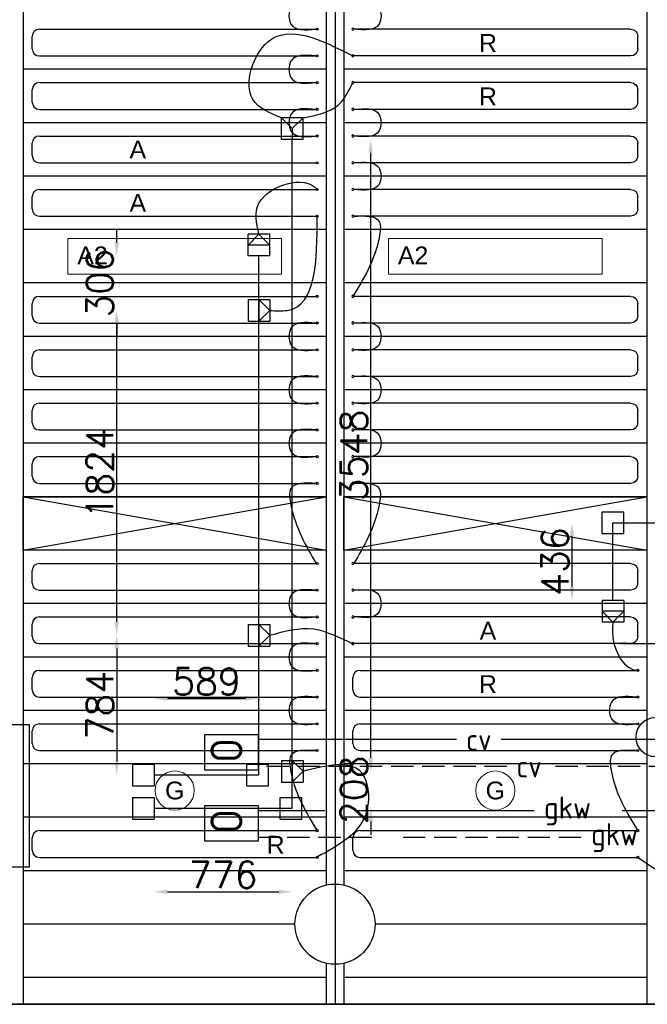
# Model space of a CAD drawing. Extents: x 7383 to 741080, y -570072 to -203000.
# Tile 22 of 45: x 378915 to 382439, y -265949 to -260420. Entities that reach past the tile are written whole.
import ezdxf
from ezdxf.enums import TextEntityAlignment as Align

# ---------------------------------------------------------------- set-up
doc = ezdxf.new("R2010")
doc.units = 0
doc.header["$LTSCALE"] = 25
for name, pattern in [('2322105', [47, 40, -7]), ('2322106', [47, 5, -2, 5, -2, 5, -2, 5, -2, 5, -2, 5, -7]), ('2322107', [2000, 1000, 1000]), ('2322108', [7, 5, -2])]:
    doc.linetypes.add(name, pattern=pattern)
doc.layers.get('0').update_dxf_attribs({"linetype": 'CONTINUOUS'})
doc.layers.get('DEFPOINTS').update_dxf_attribs({"linetype": 'CONTINUOUS'})
for name, color, linetype in [('000Vermogens2', 7, 'CONTINUOUS'), ('60-CV', 3, 'CONTINUOUS'), ('KP-bandraster', 5, 'CONTINUOUS'), ('KP-koppelingen', 6, 'CONTINUOUS'), ('KP-leidingen(aanvoer)', 5, 'CONTINUOUS'), ('KP-leidingen(retour)', 1, 'CONTINUOUS'), ('KP-Lucht aanvoer', 6, 'CONTINUOUS'), ('KP-lucht centreline', 2, 'CONTINUOUS'), ('KP-maatvoering', 7, 'CONTINUOUS'), ('KP-Melders', 3, 'CONTINUOUS'), ('KP-Oppervlak', 3, 'CONTINUOUS'), ('KP-panelen', 1, 'CONTINUOUS'), ('KP-registers', 4, 'CONTINUOUS'), ('KP-slangen', 7, 'CONTINUOUS'), ('KP-tekst', 7, 'CONTINUOUS'), ('SYM-W', 7, 'CONTINUOUS'), ('WL5501--', 130, 'CONTINUOUS'), ('WL5502--', 130, 'CONTINUOUS'), ('WL561---_AANVOER', 10, 'CONTINUOUS'), ('WL561---_RETOUR', 10, 'CONTINUOUS'), ('WT550---_CODE', 1, 'CONTINUOUS'), ('WT561---_CODE', 1, 'CONTINUOUS')]:
    doc.layers.add(name, color=color, linetype=linetype)
doc.layers.add('KP-Verlichting', color=2, linetype='CONTINUOUS', lineweight=18)
doc.styles.add('arial', font='ARIAL.TTF')
doc.styles.add('ISO', font='ISO.SHX')
doc.styles.add('MAATVOERING', font='iso.shx')
doc.styles.add('VERWOL-1', font='ROMANS.SHX')
doc.dimstyles.new('MARTIN', dxfattribs={"dimscale": 0, "dimtxt": 50, "dimasz": 75, "dimexe": 4, "dimexo": 4, "dimgap": 20, "dimtad": 1, "dimdec": 0, "dimrnd": 0.01, "dimzin": 1, "dimdsep": 46, "dimtxsty": 'VERWOL-1', "dimcen": -25, "dimdle": 1, "dimclrd": 7, "dimclre": 2, "dimclrt": 7, "dimadec": 0, "dimazin": 0, "dimtfac": 1, "dimtdec": 0, "dimtix": 1, "dimtofl": 0, "dimtmove": 0, "dimatfit": 3, "dimldrblk": 'OBLIQUE', "dimfxl": 0, "dimtvp": 33.333333, "dimtolj": 1, "dimtzin": 1, "dimarcsym": 0})

# ---------------------------------------------------------------- blocks, each defined once
blk = doc.blocks.new('A$C7BF441B9')
at = {"layer": '60-CV', "color": 2, "linetype": 'Continuous'}
for points in [[(49669, -5735.8), (49669, -5535.8), (49969, -5535.8), (49969, -5735.8)], [(49669, -6134.1), (49669, -5934.1), (49969, -5934.1), (49969, -6134.1)]]:
    blk.add_lwpolyline(points, close=True, dxfattribs=at)
at = {"layer": 'SYM-W', "color": 2, "linetype": 'Continuous'}
blk.add_lwpolyline([(48432, -6279.3), (48432, -5479.3), (48682, -5479.3), (48682, -6279.3)], close=True, dxfattribs=at)
at = {"layer": 'WL5501--', "linetype": '2322105'}
for p, q in [((51517.8, -5964), (49969, -5964)), ((63587.6, -5964), (51892.8, -5964))]:
    blk.add_line(p, q, dxfattribs=at)
at = {"layer": 'WL5502--', "linetype": '2322106'}
blk.add_line((51782, -6114), (49969, -6114), dxfattribs=at)
at = {"layer": 'WL561---_AANVOER', "linetype": '2322107'}
for p, q in [((51082.8, -5564), (49969, -5564)), ((63987.6, -5564), (51332.8, -5564))]:
    blk.add_line(p, q, dxfattribs=at)
at = {"layer": 'WL561---_RETOUR', "linetype": '2322108'}
for p, q in [((51364.9, -5714), (49969, -5714)), ((63837.6, -5714), (51614.9, -5714))]:
    blk.add_line(p, q, dxfattribs=at)
at = {"layer": '60-CV', "color": 1, "linetype": 'Continuous', "style": 'ISO', "text_generation_flag": 2}
for p in [(49700, -5694.2), (49700, -6092.5)]:
    blk.add_text('O', height=180, rotation=270, dxfattribs=at).set_placement(p)
at = {"layer": 'WT550---_CODE', "color": 2, "style": 'MAATVOERING'}
for p in [(51705.3, -5964), (51969.5, -6114)]:
    blk.add_text('gkw', height=125, dxfattribs=at).set_placement(p, align=Align.MIDDLE)
at = {"layer": 'WT561---_CODE', "color": 2, "style": 'MAATVOERING'}
for p in [(51207.8, -5564), (51489.9, -5714)]:
    blk.add_text('cv', height=125, dxfattribs=at).set_placement(p, align=Align.MIDDLE)
blk = doc.blocks.new('Register A')
at = {"layer": 'KP-registers', "linetype": 'Continuous'}
for p, q in [((90, 225), (1644, 225)), ((50, 115), (50, 185)), ((90, 75), (1644, 75))]:
    blk.add_line(p, q, dxfattribs=at)
for centre in [(1650, 225), (1650, 75)]:
    blk.add_circle(centre, 6, dxfattribs=at)
for centre, start, end in [((90, 185), 90, 180), ((90, 115), 180, 270)]:
    blk.add_arc(centre, 40, start, end, dxfattribs=at)
blk = doc.blocks.new('*D1597')
at = {"layer": 'DEFPOINTS', "color": 0, "linetype": 'Continuous', "transparency": 16777216}
for p in [(380258.6, -264231.8), (379669.4, -264660.8), (380258.6, -264660.9)]:
    blk.add_point(p, dxfattribs=at)
at = {"layer": 'KP-maatvoering', "color": 7, "linetype": 'Continuous', "lineweight": -2, "transparency": 16777216}
blk.add_line((379744.4, -264231.8), (380183.6, -264231.8), dxfattribs=at)
at = {"layer": 'KP-maatvoering', "color": 7, "linetype": 'Continuous', "transparency": 16777216}
for points in [[(379744.4, -264219.3), (379744.4, -264244.3), (379669.4, -264231.8)], [(380183.6, -264219.3), (380183.6, -264244.3), (380258.6, -264231.8)]]:
    blk.add_solid(points, dxfattribs=at)
at = {"layer": 'KP-maatvoering', "color": 7, "linetype": 'Continuous', "transparency": 16777216, "insert": (379964, -264136.8), "char_height": 150, "attachment_point": 5, "style": 'VERWOL-1'}
blk.add_mtext('\\A1;589', dxfattribs=at)
blk = doc.blocks.new('_OBLIQUE')
at = {"color": 0, "linetype": 'ByBlock'}
blk.add_line((-0.5, -0.5), (0.5, 0.5), dxfattribs=at)
blk = doc.blocks.new('*D1598')
at = {"layer": 'DEFPOINTS', "color": 0, "linetype": 'Continuous', "transparency": 16777216}
for p in [(379669.4, -264848), (380445.8, -264848.1), (380445.8, -265316.8)]:
    blk.add_point(p, dxfattribs=at)
at = {"layer": 'KP-maatvoering', "color": 7, "linetype": 'Continuous', "lineweight": -2, "transparency": 16777216}
blk.add_line((379744.4, -265316.8), (380370.8, -265316.8), dxfattribs=at)
at = {"layer": 'KP-maatvoering', "color": 7, "linetype": 'Continuous', "transparency": 16777216}
for points in [[(379744.4, -265304.3), (379744.4, -265329.3), (379669.4, -265316.8)], [(380370.8, -265304.3), (380370.8, -265329.3), (380445.8, -265316.8)]]:
    blk.add_solid(points, dxfattribs=at)
at = {"layer": 'KP-maatvoering', "color": 7, "linetype": 'Continuous', "transparency": 16777216, "insert": (380057.6, -265221.8), "char_height": 150, "attachment_point": 5, "style": 'VERWOL-1'}
blk.add_mtext('\\A1;776', dxfattribs=at)
blk = doc.blocks.new('*D1599')
at = {"layer": 'DEFPOINTS', "color": 0, "linetype": 'Continuous', "transparency": 16777216}
for p in [(380506.7, -264640.4), (380886, -264640.4), (380445.8, -264848.1)]:
    blk.add_point(p, dxfattribs=at)
at = {"layer": 'KP-maatvoering', "color": 7, "linetype": 'Continuous', "lineweight": -2, "transparency": 16777216}
for p, q in [((380886, -264565.4), (380886, -264490.4)), ((380886, -264923.1), (380886, -264998.1))]:
    blk.add_line(p, q, dxfattribs=at)
at = {"layer": 'KP-maatvoering', "color": 7, "linetype": 'Continuous', "transparency": 16777216}
for points in [[(380873.5, -264565.4), (380898.5, -264565.4), (380886, -264640.4)], [(380873.5, -264923.1), (380898.5, -264923.1), (380886, -264848.1)]]:
    blk.add_solid(points, dxfattribs=at)
at = {"layer": 'KP-maatvoering', "color": 7, "linetype": 'Continuous', "transparency": 16777216, "insert": (380791, -264744.3), "char_height": 150, "attachment_point": 5, "rotation": 90, "style": 'VERWOL-1'}
blk.add_mtext('\\A1;208', dxfattribs=at)
blk = doc.blocks.new('*D1600')
at = {"layer": 'DEFPOINTS', "color": 0, "linetype": 'Continuous', "transparency": 16777216}
for p in [(380445.8, -261092.8), (380886, -261092.8), (380506.7, -264640.4)]:
    blk.add_point(p, dxfattribs=at)
at = {"layer": 'KP-maatvoering', "color": 7, "linetype": 'Continuous', "lineweight": -2, "transparency": 16777216}
blk.add_line((380886, -264565.4), (380886, -261167.8), dxfattribs=at)
at = {"layer": 'KP-maatvoering', "color": 7, "linetype": 'Continuous', "transparency": 16777216}
for points in [[(380873.5, -261167.8), (380898.5, -261167.8), (380886, -261092.8)], [(380873.5, -264565.4), (380898.5, -264565.4), (380886, -264640.4)]]:
    blk.add_solid(points, dxfattribs=at)
at = {"layer": 'KP-maatvoering', "color": 7, "linetype": 'Continuous', "transparency": 16777216, "insert": (380791, -262866.6), "char_height": 150, "attachment_point": 5, "rotation": 90, "style": 'VERWOL-1'}
blk.add_mtext('\\A1;3548', dxfattribs=at)
blk = doc.blocks.new('*D1601')
at = {"layer": 'DEFPOINTS', "color": 0, "linetype": 'Continuous', "transparency": 16777216}
for p in [(380197.8, -263876.8), (379459.8, -264660.9), (380258.6, -264660.9)]:
    blk.add_point(p, dxfattribs=at)
at = {"layer": 'KP-maatvoering', "color": 7, "linetype": 'Continuous', "lineweight": -2, "transparency": 16777216}
blk.add_line((379459.8, -263951.8), (379459.8, -264585.9), dxfattribs=at)
at = {"layer": 'KP-maatvoering', "color": 7, "linetype": 'Continuous', "transparency": 16777216}
for points in [[(379447.3, -263951.8), (379472.3, -263951.8), (379459.8, -263876.8)], [(379447.3, -264585.9), (379472.3, -264585.9), (379459.8, -264660.9)]]:
    blk.add_solid(points, dxfattribs=at)
at = {"layer": 'KP-maatvoering', "color": 7, "linetype": 'Continuous', "transparency": 16777216, "insert": (379364.8, -264268.8), "char_height": 150, "attachment_point": 5, "rotation": 90, "style": 'VERWOL-1'}
blk.add_mtext('\\A1;784', dxfattribs=at)
blk = doc.blocks.new('*D1602')
at = {"layer": 'DEFPOINTS', "color": 0, "linetype": 'Continuous', "transparency": 16777216}
for p in [(379459.8, -262052.7), (380197.8, -262052.7), (380197.8, -263876.8)]:
    blk.add_point(p, dxfattribs=at)
at = {"layer": 'KP-maatvoering', "color": 7, "linetype": 'Continuous', "lineweight": -2, "transparency": 16777216}
blk.add_line((379459.8, -263801.8), (379459.8, -262127.7), dxfattribs=at)
at = {"layer": 'KP-maatvoering', "color": 7, "linetype": 'Continuous', "transparency": 16777216}
for points in [[(379447.3, -262127.7), (379472.3, -262127.7), (379459.8, -262052.7)], [(379447.3, -263801.8), (379472.3, -263801.8), (379459.8, -263876.8)]]:
    blk.add_solid(points, dxfattribs=at)
at = {"layer": 'KP-maatvoering', "color": 7, "linetype": 'Continuous', "transparency": 16777216, "insert": (379364.8, -262964.8), "char_height": 150, "attachment_point": 5, "rotation": 90, "style": 'VERWOL-1'}
blk.add_mtext('\\A1;1824', dxfattribs=at)
blk = doc.blocks.new('*D1603')
at = {"layer": 'DEFPOINTS', "color": 0, "linetype": 'Continuous', "transparency": 16777216}
for p in [(379459.8, -261746.4), (380258.6, -261746.4), (380197.8, -262052.7)]:
    blk.add_point(p, dxfattribs=at)
at = {"layer": 'KP-maatvoering', "color": 7, "linetype": 'Continuous', "lineweight": -2, "transparency": 16777216}
for p, q in [((379459.8, -261671.4), (379459.8, -261596.4)), ((379459.8, -262127.7), (379459.8, -262202.7))]:
    blk.add_line(p, q, dxfattribs=at)
at = {"layer": 'KP-maatvoering', "color": 7, "linetype": 'Continuous', "transparency": 16777216}
for points in [[(379447.3, -261671.4), (379472.3, -261671.4), (379459.8, -261746.4)], [(379447.3, -262127.7), (379472.3, -262127.7), (379459.8, -262052.7)]]:
    blk.add_solid(points, dxfattribs=at)
at = {"layer": 'KP-maatvoering', "color": 7, "linetype": 'Continuous', "transparency": 16777216, "insert": (379364.8, -261899.6), "char_height": 150, "attachment_point": 5, "rotation": 90, "style": 'VERWOL-1'}
blk.add_mtext('\\A1;306', dxfattribs=at)
blk = doc.blocks.new('*D1604')
at = {"layer": 'DEFPOINTS', "color": 0, "linetype": 'Continuous', "transparency": 16777216}
for p in [(382245.8, -263245.2), (382015.8, -263680.7), (382245.8, -263680.7)]:
    blk.add_point(p, dxfattribs=at)
at = {"layer": 'KP-maatvoering', "color": 7, "linetype": 'Continuous', "lineweight": -2, "transparency": 16777216}
blk.add_line((382015.8, -263320.2), (382015.8, -263605.7), dxfattribs=at)
at = {"layer": 'KP-maatvoering', "color": 7, "linetype": 'Continuous', "transparency": 16777216}
for points in [[(382003.3, -263320.2), (382028.3, -263320.2), (382015.8, -263245.2)], [(382003.3, -263605.7), (382028.3, -263605.7), (382015.8, -263680.7)]]:
    blk.add_solid(points, dxfattribs=at)
at = {"layer": 'KP-maatvoering', "color": 7, "linetype": 'Continuous', "transparency": 16777216, "insert": (381920.8, -263463), "char_height": 150, "attachment_point": 5, "rotation": 90, "style": 'VERWOL-1'}
blk.add_mtext('\\A1;436', dxfattribs=at)
blk = doc.blocks.new('*D1605')
at = {"layer": 'DEFPOINTS', "color": 0, "linetype": 'Continuous', "transparency": 16777216}
for p in [(382245.8, -263245.2), (383153.3, -263245.3), (383153.3, -263923.2)]:
    blk.add_point(p, dxfattribs=at)
at = {"layer": 'KP-maatvoering', "color": 7, "linetype": 'Continuous', "lineweight": -2, "transparency": 16777216}
blk.add_line((382320.8, -263923.2), (383078.3, -263923.2), dxfattribs=at)
at = {"layer": 'KP-maatvoering', "color": 7, "linetype": 'Continuous', "transparency": 16777216}
for points in [[(382320.8, -263910.7), (382320.8, -263935.7), (382245.8, -263923.2)], [(383078.3, -263910.7), (383078.3, -263935.7), (383153.3, -263923.2)]]:
    blk.add_solid(points, dxfattribs=at)
at = {"layer": 'KP-maatvoering', "color": 7, "linetype": 'Continuous', "transparency": 16777216, "insert": (382699.6, -263828.2), "char_height": 150, "attachment_point": 5, "style": 'VERWOL-1'}
blk.add_mtext('\\A1;908', dxfattribs=at)

msp = doc.modelspace()

# ---------------------------------------------------------------- linework, layer by layer
at = {"layer": 'KP-bandraster', "linetype": 'Continuous'}
for p, q in [((378935.6, -258448.8), (378935.6, -265948.8)), ((382435.6, -258448.8), (382435.6, -265948.8)), ((380635.6, -259118.1), (380635.6, -265279.4)), ((380735.6, -259118.1), (380735.6, -265279.4)), ((380635.6, -265718.1), (380635.6, -265948.8)), ((380735.6, -265718.1), (380735.6, -265948.8))]:
    msp.add_line(p, q, dxfattribs=at)
msp.add_circle((380685.6, -265498.8), 225, dxfattribs=at)
at = {"layer": 'KP-koppelingen', "linetype": 'Continuous'}
for p, q in [((380385, -261092.8), (380385.1, -260971.2)), ((380506.7, -260971.2), (380385.1, -260971.2)), ((380385.1, -260971.2), (380445.9, -261032)), ((380445.9, -261032), (380506.7, -260971.2)), ((380506.7, -261092.9), (380506.7, -260971.2)), ((380445.9, -261032), (380445.8, -261092.8)), ((380506.7, -261092.9), (380385, -261092.8)), ((380197.8, -261746.4), (380197.9, -261624.7)), ((380319.6, -261624.8), (380197.9, -261624.7)), ((380197.9, -261685.6), (380258.7, -261624.8)), ((380258.7, -261624.8), (380319.5, -261685.7)), ((380319.5, -261746.5), (380319.6, -261624.8)), ((380319.5, -261685.7), (380197.9, -261685.6)), ((380319.5, -261746.5), (380197.8, -261746.4)), ((380197.8, -261991.9), (380319.4, -261991.8)), ((380197.8, -261991.9), (380197.8, -262113.5)), ((380258.6, -261991.9), (380258.6, -262113.5)), ((380319.4, -262052.7), (380258.6, -261991.9)), ((380319.4, -261991.8), (380319.5, -262113.5)), ((380258.6, -262113.5), (380319.4, -262052.7)), ((380197.8, -262113.5), (380319.5, -262113.5)), ((382185, -263306), (382185, -263184.4)), ((382185, -263184.4), (382306.7, -263184.4)), ((382306.6, -263306), (382306.7, -263184.4)), ((382185, -263306), (382306.6, -263306)), ((382306.6, -263680.7), (382185, -263680.8)), ((382185, -263680.8), (382185.1, -263802.4)), ((382306.6, -263680.7), (382306.7, -263802.3)), ((382306.7, -263741.5), (382185, -263741.6)), ((382185, -263741.6), (382245.9, -263802.4)), ((382245.9, -263802.4), (382306.7, -263741.5)), ((382306.7, -263802.3), (382185.1, -263802.4)), ((380197.8, -263816), (380319.4, -263815.9)), ((380197.8, -263816), (380197.8, -263937.6)), ((380258.6, -263815.9), (380258.6, -263937.6)), ((380319.4, -263876.7), (380258.6, -263815.9)), ((380319.4, -263815.9), (380319.5, -263937.6)), ((380258.6, -263937.6), (380319.4, -263876.7)), ((380197.8, -263937.6), (380319.5, -263937.6)), ((380385, -264579.6), (380385, -264701.3)), ((380385, -264579.6), (380506.6, -264579.6)), ((380445.8, -264579.6), (380445.9, -264701.3)), ((380506.7, -264640.4), (380445.8, -264579.6)), ((380506.6, -264579.6), (380506.7, -264701.2)), ((379547.8, -264600), (379547.7, -264721.6)), ((379547.8, -264600), (379669.4, -264600)), ((379669.4, -264600), (379669.4, -264721.7)), ((380190.3, -264721.7), (380190.3, -264600.1)), ((380190.3, -264600.1), (380312, -264600.1)), ((380311.9, -264721.7), (380312, -264600.1)), ((380445.9, -264701.3), (380506.7, -264640.4)), ((379547.7, -264721.6), (379669.4, -264721.7)), ((380190.3, -264721.7), (380311.9, -264721.7)), ((380385, -264701.3), (380506.7, -264701.2)), ((379547.8, -264787.2), (379547.7, -264908.8)), ((379547.8, -264787.2), (379669.4, -264787.2)), ((379669.4, -264787.2), (379669.4, -264908.9)), ((380377.5, -264908.9), (380377.5, -264787.3)), ((380377.5, -264787.3), (380499.2, -264787.3)), ((380499.1, -264909), (380499.2, -264787.3)), ((379547.7, -264908.8), (379669.4, -264908.9)), ((380377.5, -264908.9), (380499.1, -264909))]:
    msp.add_line(p, q, dxfattribs=at)
at = {"layer": 'KP-leidingen(aanvoer)', "linetype": 'Continuous'}
for p, q in [((380258.6, -264660.9), (380258.6, -261746.4)), ((379669.4, -264660.8), (380258.6, -264660.9))]:
    msp.add_line(p, q, dxfattribs=at)
at = {"layer": 'KP-leidingen(retour)', "linetype": 'Continuous'}
for p, q in [((380445.8, -264848.1), (380445.8, -261092.8)), ((382245.8, -263245.2), (384045.8, -263245.4)), ((382245.8, -263680.7), (382245.8, -263245.2)), ((379669.4, -264848), (380445.8, -264848.1))]:
    msp.add_line(p, q, dxfattribs=at)
at = {"layer": 'KP-Lucht aanvoer', "linetype": 'Continuous'}
for p, q in [((378935.6, -263098.8), (380635.6, -263098.8)), ((378935.6, -263398.8), (378935.6, -263098.8)), ((378935.6, -263098.8), (380635.6, -263398.8)), ((378935.6, -263398.8), (380635.6, -263098.8)), ((380635.6, -263098.8), (380635.6, -263398.8)), ((380735.6, -263098.8), (382435.6, -263098.8)), ((380735.6, -263398.8), (380735.6, -263098.8)), ((380735.6, -263098.8), (382435.6, -263398.8)), ((380735.6, -263398.8), (382435.6, -263098.8)), ((382435.6, -263098.8), (382435.6, -263398.8)), ((380635.6, -263398.8), (378935.6, -263398.8)), ((382435.6, -263398.8), (380735.6, -263398.8))]:
    msp.add_line(p, q, dxfattribs=at)
at = {"layer": 'KP-lucht centreline', "linetype": 'Continuous'}
msp.add_line((380685.6, -258448.8), (380685.6, -265948.8), dxfattribs=at)
at = {"layer": 'KP-Melders', "linetype": 'Continuous'}
msp.add_circle((382485.6, -264448.8), 110, dxfattribs=at)
at = {"layer": 'KP-Oppervlak', "linetype": 'Continuous'}
for p, q in [((373798.6, -265948.8), (399135.6, -265948.8)), ((399135.6, -265948.8), (373855.6, -265948.8))]:
    msp.add_line(p, q, dxfattribs=at)
at = {"layer": 'KP-panelen', "linetype": 'Continuous'}
for p, q in [((380635.6, -260698.8), (378935.6, -260698.8)), ((382435.6, -260698.8), (380735.6, -260698.8)), ((380635.6, -260998.8), (378935.6, -260998.8)), ((382435.6, -260998.8), (380735.6, -260998.8)), ((380635.6, -261298.8), (378935.6, -261298.8)), ((382435.6, -261298.8), (380735.6, -261298.8)), ((380635.6, -261598.8), (378935.6, -261598.8)), ((382435.6, -261598.8), (380735.6, -261598.8)), ((380635.6, -261898.8), (378935.6, -261898.8)), ((382435.6, -261898.8), (380735.6, -261898.8)), ((380635.6, -262198.8), (378935.6, -262198.8)), ((382435.6, -262198.8), (380735.6, -262198.8)), ((380635.6, -262498.8), (378935.6, -262498.8)), ((382435.6, -262498.8), (380735.6, -262498.8)), ((380635.6, -262798.8), (378935.6, -262798.8)), ((382435.6, -262798.8), (380735.6, -262798.8)), ((380635.6, -263098.8), (378935.6, -263098.8)), ((382435.6, -263098.8), (380735.6, -263098.8)), ((380635.6, -263398.8), (378935.6, -263398.8)), ((382435.6, -263398.8), (380735.6, -263398.8)), ((380635.6, -263698.8), (378935.6, -263698.8)), ((382435.6, -263698.8), (380735.6, -263698.8)), ((380635.6, -263998.8), (378935.6, -263998.8)), ((382435.6, -263998.8), (380735.6, -263998.8)), ((380635.6, -264298.8), (378935.6, -264298.8)), ((382435.6, -264298.8), (380735.6, -264298.8)), ((380635.6, -264598.8), (378935.6, -264598.8)), ((382435.6, -264598.8), (380735.6, -264598.8)), ((380635.6, -264898.8), (378935.6, -264898.8)), ((382435.6, -264898.8), (380735.6, -264898.8)), ((380635.6, -265198.8), (378935.6, -265198.8)), ((382435.6, -265198.8), (380735.6, -265198.8)), ((380460.6, -265498.8), (378935.6, -265498.8)), ((382435.6, -265498.8), (380910.6, -265498.8)), ((380635.6, -265798.8), (378935.6, -265798.8)), ((382435.6, -265798.8), (380735.6, -265798.8))]:
    msp.add_line(p, q, dxfattribs=at)
at = {"layer": 'KP-slangen', "linetype": 'Continuous'}
for points in [[(380579.6, -260323.8), (380437.9, -260352.7), (380437.9, -260445.4), (380579.6, -260473.8)], [(380791.6, -260323.8), (380933.3, -260352.7), (380933.3, -260445.4), (380791.6, -260473.8)], [(380385.1, -260971.2), (380223.5, -260868), (380307.6, -260545.4), (380785.6, -260623.8)], [(380579.6, -260623.8), (380437.9, -260652.7), (380437.9, -260745.4), (380579.6, -260773.8)], [(380506.7, -260971.2), (380707.6, -260896.1), (380785.6, -260773.8)], [(380579.6, -260923.8), (380437.9, -260952.7), (380437.9, -261045.4), (380579.6, -261073.8)], [(380791.6, -260923.8), (380933.3, -260952.7), (380933.3, -261045.4), (380791.6, -261073.8)], [(380791.6, -261223.8), (380933.3, -261252.7), (380933.3, -261345.4), (380791.6, -261373.8)], [(380258.7, -261624.8), (380258.7, -261449.8), (380585.6, -261373.8), (380589.1, -261378.6)], [(380319.4, -262052.7), (380417.6, -262052.7), (380585.6, -261523.8)], [(380791.6, -261523.8), (380933.3, -261552.7), (380933.3, -261645.4), (380785.6, -261973.8)], [(380579.6, -262123.8), (380437.9, -262152.7), (380437.9, -262245.4), (380579.6, -262273.8)], [(380791.6, -262123.8), (380933.3, -262152.7), (380933.3, -262245.4), (380791.6, -262273.8)], [(380579.6, -262423.8), (380437.9, -262452.7), (380437.9, -262545.4), (380579.6, -262573.8)], [(380791.6, -262423.8), (380933.3, -262452.7), (380933.3, -262545.4), (380791.6, -262573.8)], [(380579.6, -262723.8), (380437.9, -262752.7), (380437.9, -262845.4), (380579.6, -262873.8)], [(380791.6, -262723.8), (380933.3, -262752.7), (380933.3, -262845.4), (380791.6, -262873.8)], [(380579.6, -263023.8), (380437.9, -263052.7), (380437.9, -263145.4), (380579.6, -263473.8)], [(380791.6, -263023.8), (380933.3, -263052.7), (380933.3, -263145.4), (380791.6, -263473.8)], [(380579.6, -263623.8), (380437.9, -263652.7), (380437.9, -263745.4), (380579.6, -263773.8)], [(380791.6, -263623.8), (380933.3, -263652.7), (380933.3, -263745.4), (380791.6, -263773.8)], [(382245.9, -263802.4), (382245.9, -263891.8), (382385.6, -264073.8), (382390.4, -264073.8)], [(380319.4, -263876.7), (380565.8, -263841.5), (380785.6, -263923.8), (380787, -263924.4)], [(380579.6, -263923.8), (380437.9, -263952.7), (380437.9, -264045.4), (380579.6, -264073.8)], [(380579.6, -264223.8), (380437.9, -264252.7), (380437.9, -264345.4), (380579.6, -264373.8)], [(382379.6, -264223.8), (382237.9, -264252.7), (382237.9, -264345.4), (382379.6, -264373.8)], [(380579.6, -264523.8), (380437.9, -264552.7), (380437.9, -264645.4), (380585.6, -264973.8)], [(382379.6, -264523.8), (382237.9, -264552.7), (382237.9, -264645.4), (382385.6, -264973.8)], [(380506.2, -264639.3), (380831.8, -264644.6), (380865.2, -264857.4), (380583.6, -265123)], [(382385.6, -265123.8), (382727.5, -265324.8), (383660.8, -265372.5), (384185.6, -265123.8)]]:
    msp.add_spline(points, degree=3, dxfattribs=at)
at = {"layer": 'KP-Verlichting', "linetype": 'Continuous'}
for p, q in [((379185.6, -261648.8), (380385.6, -261648.8)), ((379185.6, -261648.8), (379185.6, -261848.8)), ((380385.6, -261648.8), (380385.6, -261848.8)), ((380985.6, -261648.8), (382185.6, -261648.8)), ((380985.6, -261648.8), (380985.6, -261848.8)), ((382185.6, -261648.8), (382185.6, -261848.8)), ((379185.6, -261848.8), (380385.6, -261848.8)), ((380985.6, -261848.8), (382185.6, -261848.8))]:
    msp.add_line(p, q, dxfattribs=at)
for centre in [(379785.6, -264748.8), (381585.6, -264748.8)]:
    msp.add_circle(centre, 110, dxfattribs=at)

# ---------------------------------------------------------------- block references
at = {"layer": '000Vermogens2', "linetype": 'Continuous'}
msp.add_blockref('A$C7BF441B9', (330285.6, -258898.8), dxfattribs=at)
at = {"layer": 'KP-registers', "linetype": 'Continuous'}
for p in [(378935.6, -260698.8), (378935.6, -260998.8), (378935.6, -261298.8), (378935.6, -261598.8), (378935.6, -262198.8), (378935.6, -262498.8), (378935.6, -262798.8), (378935.6, -263098.8), (378935.6, -263698.8), (378935.6, -263998.8), (378935.6, -264298.8), (380735.6, -264298.8), (378935.6, -264598.8), (380735.6, -264598.8), (378935.6, -265198.8), (380735.6, -265198.8)]:
    msp.add_blockref('Register A', p, dxfattribs=at)
at = {"layer": 'KP-registers', "linetype": 'Continuous', "xscale": -1}
for p in [(382435.6, -260698.8), (382435.6, -260998.8), (382435.6, -261298.8), (382435.6, -261598.8), (382435.6, -262198.8), (382435.6, -262498.8), (382435.6, -262798.8), (382435.6, -263098.8), (382435.6, -263698.8), (382435.6, -263998.8)]:
    msp.add_blockref('Register A', p, dxfattribs=at)

# ---------------------------------------------------------------- texts
at = {"layer": 'KP-tekst', "linetype": 'Continuous', "char_height": 100, "attachment_point": 5, "style": 'arial'}
for s, insert in [('\\A1;R', (381544.3, -260551.1)), ('\\A1;R', (381544.3, -260851.1)), ('\\A1;A', (379578.4, -261149)), ('\\A1;A', (379578.4, -261449)), ('\\A1;A', (381544.3, -263851.1)), ('\\A1;R', (381544.3, -264151.1)), ('\\A1;R', (380352.2, -265052.7))]:
    msp.add_mtext(s, dxfattribs=dict(at, insert=insert))
at = {"layer": 'KP-Verlichting', "linetype": 'Continuous', "char_height": 100, "attachment_point": 5, "style": 'arial'}
for s, insert in [('\\A1;A2', (379324.2, -261743.7)), ('\\A1;A2', (381124.2, -261743.7)), ('\\A1;G', (379785.6, -264748.8)), ('\\A1;G', (381585.6, -264748.8))]:
    msp.add_mtext(s, dxfattribs=dict(at, insert=insert))

# ---------------------------------------------------------------- dimensions: what is measured, and where the dimension line sits
at = {"layer": 'KP-maatvoering', "linetype": 'Continuous'}
for base, p1, p2, picture, middle in [((380886, -261092.8), (380506.7, -264640.4), (380445.8, -261092.8), '*D1600', (380791, -262866.6)), ((379459.8, -261746.4), (380197.8, -262052.7), (380258.6, -261746.4), '*D1603', (379364.8, -261899.6)), ((379459.8, -262052.7), (380197.8, -263876.8), (380197.8, -262052.7), '*D1602', (379364.8, -262964.8)), ((382015.7776, -263680.725), (382245.8392, -263245.2028), (382245.8392, -263680.725), '*D1604', (381920.7776, -263462.9639)), ((379459.8, -264660.9), (380197.8, -263876.8), (380258.6, -264660.9), '*D1601', (379364.8, -264268.8)), ((380886, -264640.4), (380445.8, -264848.1), (380506.7, -264640.4), '*D1599', (380791, -264744.3))]:
    dim = msp.add_linear_dim(base=base, p1=p1, p2=p2, angle=90, dimstyle='MARTIN', override={"dimscale": 1, "dimtxt": 150, "dimse1": 1, "dimse2": 1}, dxfattribs=at)
    dim.commit()
    dim.dimension.update_dxf_attribs({"geometry": picture, "text_midpoint": middle})
for base, p1, p2, picture, middle in [((383153.3405, -263923.2203), (382245.8392, -263245.2028), (383153.3405, -263245.2963), '*D1605', (382699.5899, -263828.2203)), ((380258.6, -264231.8), (379669.4, -264660.8), (380258.6, -264660.9), '*D1597', (379964, -264136.8)), ((380445.8, -265316.8), (379669.4, -264848), (380445.8, -264848.1), '*D1598', (380057.6, -265221.8))]:
    dim = msp.add_linear_dim(base=base, p1=p1, p2=p2, dimstyle='MARTIN', override={"dimscale": 1, "dimtxt": 150, "dimse1": 1, "dimse2": 1}, dxfattribs=at)
    dim.commit()
    dim.dimension.update_dxf_attribs({"geometry": picture, "text_midpoint": middle})

doc.saveas('drawing.dxf')
